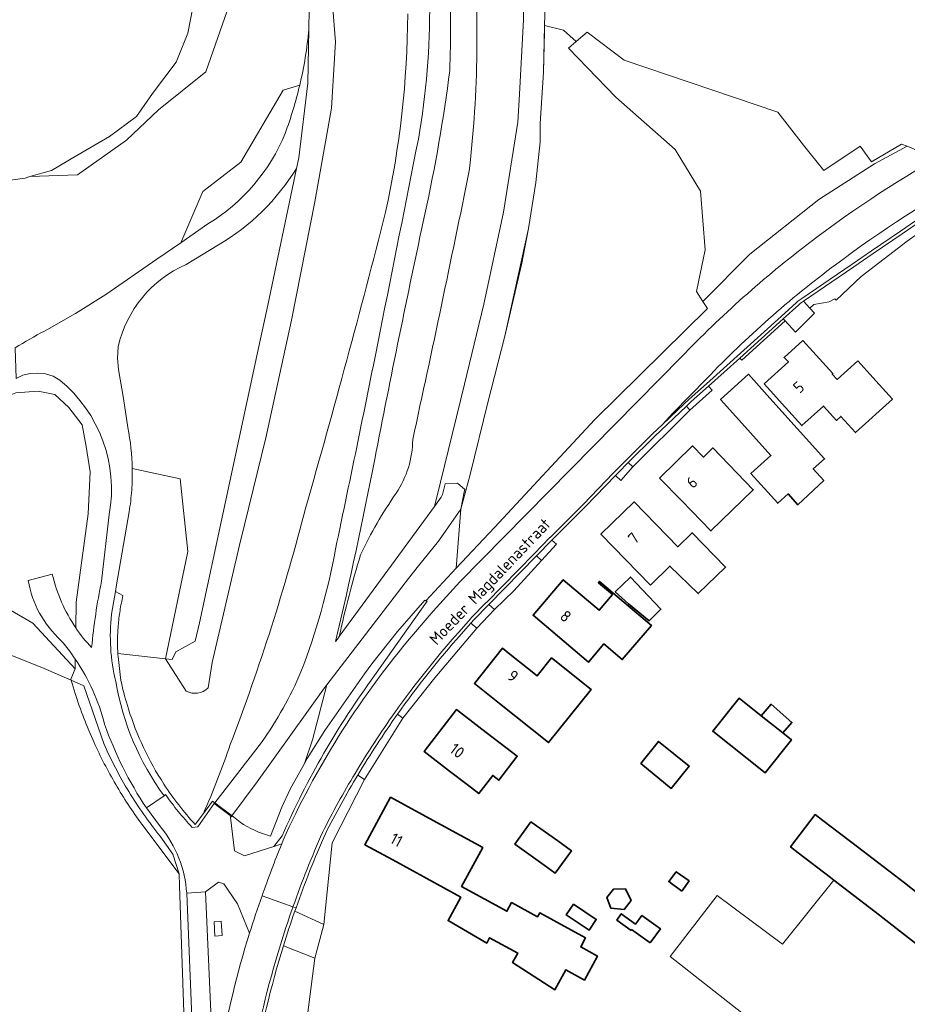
# Model space of a CAD drawing. Extents: x 184422 to 186971, y 345860 to 349088.
# Tile 33 of 59: x 185121 to 185260, y 347638 to 347792. Entities that reach past the tile are written whole.
import ezdxf
from ezdxf.enums import TextEntityAlignment as Align

# ---------------------------------------------------------------- set-up
doc = ezdxf.new("R2010")
doc.units = 0
for name, color, linetype, lineweight in [('B-WE-GR-GRAS-GV', 60, 'Continuous', 13), ('B-WE-GR-GROENVOORZIENING-GV', 80, 'Continuous', 18), ('B-WE-GR-HOUTWAL-GV', 40, 'Continuous', 13), ('B-WE-GW-TALUD_KRUIN-G', 90, 'Continuous', 18), ('B-WE-IE-TERREINAFSCHEIDING_KUNSTMATIG_HEKWERK-G', 20, 'IE-TERREINAFSCHEIDING-KUNSTMATIG', 18), ('B-WE-OG-BEBOUWING-GV', 7, 'Continuous', 35), ('B-WE-OG-BEBOUWING-T18', 1, 'Continuous', 18), ('B-WE-OG-BEBOUWING_SCHUUR-GV', 7, 'Continuous', 35), ('B-WE-OG-TERREIN_CULTUURSCHEIDING-GV', 7, 'Continuous', 18), ('B-WE-OG-TERREIN_ERF-GV', 7, 'Continuous', 18), ('B-WE-OG-TOPOGRAFIE-T18', 1, 'Continuous', 18), ('B-WE-OG-WATER_MEER-GV', 140, 'Continuous', 18), ('B-WE-OG-WEG-GV', 7, 'Continuous', 18), ('B-WE-VH-ONVERHARD-GV', 252, 'Continuous', 18), ('B-WE-VH-VERHARDING_ASFALT-GV', 252, 'Continuous', 18), ('B-WE-VH-VERHARDING_BETONSTRAATSTEEN-GV', 252, 'Continuous', 18), ('B-WE-VH-VERHARDING_HALFVERHARDING_GRIND-GV', 252, 'Continuous', 18), ('B-WE-VH-VERHARDING_OPEN-GV', 252, 'Continuous', 18), ('B-WE-VH-VERHARDING_SIERBESTRATING-GV', 252, 'Continuous', 18), ('B-WE-VH-VERHARDING_STRAATBAKSTEEN-GV', 252, 'Continuous', 18)]:
    doc.layers.add(name, color=color, linetype=linetype, lineweight=lineweight)
doc.styles.add('NLCS-ISO-M1000-T18', font='NLCS-ISO.ttf', dxfattribs={"height": 1.8})
doc.linetypes.add('IE-TERREINAFSCHEIDING-KUNSTMATIG', pattern='A,4,[82,NLCS.SHX,S=0.75,R=90,X=0,Y=0],4,-2', length=10)

msp = doc.modelspace()

# ---------------------------------------------------------------- linework, layer by layer
at = {"layer": 'B-WE-GR-GRAS-GV', "flags": 128}
for points in [[(185162.364, 347855.078), (185160.814, 347854.79), (185161.524, 347829.96), (185161.922, 347824.722), (185163.491, 347815.055), (185166.197, 347802.632), (185166.744, 347796.675), (185166.627, 347790.209), (185166.474, 347781.808), (185165.046, 347770.102), (185164.697, 347768.443), (185160.19, 347747.011), (185158.8, 347740.558), (185149.475, 347697.266), (185148.81, 347694.396), (185145.802, 347692.715), (185145.225, 347691.508), (185144.152, 347691.629), (185147.388, 347686.591)], [(185166.627, 347790.209), (185166.744, 347796.675), (185166.197, 347802.632), (185163.491, 347815.055), (185161.922, 347824.722), (185161.524, 347829.96), (185160.814, 347854.79), (185162.364, 347855.078)], [(185171.387, 347695.116), (185176.709, 347702.395), (185186.294, 347715.505), (185187.256, 347719.309), (185190.991, 347734.665), (185194.054, 347747.164), (185197.13, 347761.582), (185199.388, 347775.654), (185199.649, 347780.062), (185200.247, 347791.689), (185200.272, 347797.323), (185199.153, 347814.826), (185197.937, 347826.817), (185197.872, 347829.215)], [(185200.272, 347797.323), (185200.247, 347791.689), (185199.649, 347780.062), (185199.388, 347775.654), (185197.13, 347761.582), (185194.054, 347747.164), (185190.991, 347734.665), (185187.256, 347719.309), (185186.294, 347715.505), (185187.354, 347716.954), (185187.542, 347717.374), (185187.962, 347719.02), (185189.921, 347719.142), (185191.09, 347718.177), (185190.955, 347717.801), (185190.443, 347715.048), (185191.915, 347720.476), (185194.659, 347731.792), (185197.35, 347742.172), (185201.059, 347759.034), (185202.193, 347766.239), (185202.876, 347772.575), (185202.86, 347775.488), (185203.38, 347783.512), (185203.541, 347789.828), (185203.566, 347790.831), (185203.647, 347794.004)], [(185154.164, 347794.143), (185150.46, 347783.56), (185143.051, 347777.606), (185138.024, 347772.844), (185130.351, 347767.42), (185122.914, 347767.141), (185122.149, 347766.917), (185117.476, 347766.267), (185112.531, 347766.313), (185110.469, 347766.485), (185099.448, 347765.52), (185094.375, 347763.656), (185093.218, 347762.612), (185092.311, 347761.794), (185092.046, 347761.413), (185089.539, 347757.806), (185088.777, 347756.597), (185082.991, 347739.242), (185071.878, 347729.981), (185064.594, 347725.593), (185057.48, 347723.796), (185052.882, 347722.263), (185052.132, 347722.132), (185044.237, 347720.75)], [(185203.647, 347794.004), (185203.566, 347790.831), (185206.513, 347790.069), (185208.533, 347788.285), (185210.214, 347789.776), (185216.015, 347785.381), (185240.124, 347777.217), (185244.121, 347772.071), (185247.3, 347768.108), (185252.998, 347771.9), (185254.785, 347769.459), (185259.509, 347772.233), (185260.353, 347771.892), (185261.82, 347771.299)], [(185170.801, 347788.235), (185170.185, 347777.846), (185167.557, 347763.209), (185163.888, 347744.651), (185159.874, 347726.251), (185156.538, 347712.642), (185155.767, 347709.434), (185151.482, 347691.048), (185150.839, 347687.083)], [(185150.839, 347687.083), (185151.482, 347691.048), (185155.767, 347709.434), (185156.538, 347712.642), (185159.874, 347726.251), (185163.888, 347744.651), (185167.557, 347763.209), (185170.185, 347777.846), (185170.801, 347788.235)], [(185125.225, 347742.965), (185130.077, 347745.704), (185134.795, 347748.673), (185142.817, 347754.201), (185146.545, 347756.791), (185150.036, 347764.807), (185155.989, 347769.437), (185162.604, 347780.682), (185165.19, 347781.452)], [(185146.292, 347657.96), (185140.428, 347665.77), (185140.155, 347666.144), (185139.885, 347666.521), (185139.617, 347666.899), (185139.351, 347667.279), (185139.089, 347667.661), (185138.828, 347668.044), (185138.57, 347668.429), (185138.315, 347668.816), (185138.062, 347669.204), (185137.811, 347669.594), (185137.564, 347669.985), (185137.318, 347670.379), (185137.075, 347670.773), (185136.835, 347671.17), (185136.597, 347671.567), (185136.362, 347671.967), (185136.13, 347672.368), (185135.9, 347672.77), (185135.673, 347673.174), (185135.448, 347673.579), (185135.226, 347673.986), (185135.006, 347674.394), (185134.789, 347674.804), (185134.575, 347675.215), (185134.364, 347675.627), (185134.155, 347676.041), (185133.949, 347676.456), (185133.745, 347676.872), (185133.545, 347677.29), (185133.347, 347677.709), (185133.151, 347678.129), (185132.959, 347678.551), (185132.748, 347679.02), (185132.541, 347679.491), (185132.337, 347679.963), (185132.137, 347680.437), (185131.94, 347680.912), (185131.746, 347681.389), (185131.556, 347681.867), (185131.369, 347682.347), (185131.186, 347682.827), (185131.006, 347683.309), (185130.83, 347683.793), (185130.657, 347684.277), (185130.488, 347684.763), (185130.322, 347685.25), (185130.159, 347685.738), (185130.001, 347686.228), (185129.842, 347686.751), (185129.375, 347688.294), (185125.15, 347690.128), (185097.802, 347701.06)], [(185147.388, 347686.591), (185144.152, 347691.629), (185136.698, 347692.472), (185136.707, 347692.322), (185136.728, 347692.024), (185137.186, 347688.226), (185137.263, 347687.872), (185137.378, 347687.36), (185137.499, 347686.85), (185137.626, 347686.341), (185137.758, 347685.834), (185137.896, 347685.328), (185138.039, 347684.824), (185138.188, 347684.322), (185138.343, 347683.821)], [(185148.827, 347665.676), (185150.109, 347667.427)], [(185125.216, 347618.71), (185124.778, 347619.79), (185124.044, 347623.793), (185122.411, 347630.947), (185121.742, 347635.548), (185123.183, 347634.989), (185147.394, 347625.657), (185146.357, 347656.065), (185146.292, 347657.96)], [(185157.326, 347648.679), (185155.435, 347653.29), (185153.285, 347656.421), (185152.487, 347656.686), (185150.451, 347655.123)], [(185150.451, 347655.123), (185151.565, 347629.301), (185152.596, 347629.423)]]:
    msp.add_lwpolyline(points, dxfattribs=at)
at = {"layer": 'B-WE-GR-GRAS-GV'}
for points in [[(185167.632, 347830.056, 0.0030832), (185170.801, 347788.235)], [(185170.801, 347788.235, -0.0030832), (185167.632, 347830.056)], [(185192.225, 347805.219, -0.0513938), (185191.756, 347768.073)], [(185178.635, 347761.559, 0.0534756), (185182.11, 347792.614)], [(185165.19, 347781.452, 0.0346242), (185166.627, 347790.209)], [(185191.756, 347768.073, -0.0036482), (185182.897, 347725.98)], [(185166.146, 347715.383, 0.0078821), (185178.635, 347761.559)], [(185120.605, 347740.343, -0.022929), (185125.225, 347742.965)], [(185182.897, 347725.98, -0.146497), (185180.299, 347717.561)], [(185180.299, 347717.561, 0.0423961), (185174.734, 347707.934)], [(185154.308, 347678.209, 0.0282582), (185166.146, 347715.383)], [(185174.734, 347707.934, 0.021858), (185171.387, 347695.116)], [(185150.839, 347687.083, -0.3319007), (185147.388, 347686.591)], [(185147.388, 347686.591, 0.3319007), (185150.839, 347687.083)], [(185138.343, 347683.821, 0.0681362), (185143.899, 347672.025)], [(185150.109, 347667.427, 0.0210681), (185154.308, 347678.209)], [(185143.899, 347672.025, 0.0417846), (185148.827, 347665.676)], [(185152.596, 347629.423, -0.0285493), (185157.326, 347648.679)]]:
    msp.add_lwpolyline(points, format="xyb", dxfattribs=at)
at = {"layer": 'B-WE-GR-GRAS-GV', "flags": 128}
for points in [[(185195.695, 347712.224), (185211.423, 347729.09), (185229.094, 347746.511), (185228.382, 347747.582), (185227.349, 347749.137), (185228.738, 347755.673), (185227.994, 347764.862), (185224.026, 347771.402), (185214.716, 347779.594), (185207.311, 347787.241), (185208.533, 347788.285), (185206.513, 347790.069), (185203.566, 347790.831), (185203.541, 347789.828), (185203.38, 347783.512), (185202.86, 347775.488), (185202.876, 347772.575), (185202.193, 347766.239), (185201.059, 347759.034), (185197.35, 347742.172), (185194.659, 347731.792), (185191.915, 347720.476), (185190.443, 347715.048), (185189.702, 347705.815)], [(185165.936, 347675.248), (185166.382, 347676.044), (185169.119, 347680.399), (185175.349, 347689.309), (185176.494, 347690.847), (185180.522, 347695.924), (185184.787, 347700.804), (185184.956, 347700.739), (185189.702, 347705.815), (185190.443, 347715.048), (185186.945, 347710.048), (185183.822, 347706.188), (185182.244, 347704.24), (185169.432, 347687.544), (185167.206, 347678.926)], [(185146.292, 347657.96), (185145.306, 347661.047), (185143.318, 347663.888), (185142.983, 347664.302), (185142.653, 347664.719), (185142.326, 347665.139), (185142.002, 347665.562), (185141.682, 347665.987), (185141.366, 347666.416), (185141.054, 347666.847), (185140.745, 347667.28), (185140.44, 347667.716), (185140.138, 347668.155), (185139.84, 347668.596), (185139.546, 347669.04), (185139.256, 347669.486), (185138.969, 347669.935), (185138.687, 347670.386), (185138.408, 347670.839), (185138.133, 347671.295), (185137.862, 347671.753), (185137.595, 347672.214), (185137.332, 347672.676), (185137.072, 347673.141), (185136.817, 347673.608), (185136.565, 347674.077), (185136.318, 347674.549), (185136.075, 347675.022), (185135.835, 347675.498), (185135.6, 347675.975), (185135.369, 347676.455), (185135.141, 347676.936), (185134.918, 347677.419), (185134.699, 347677.904), (185134.485, 347678.392), (185131.377, 347687.425), (185129.375, 347688.294), (185129.842, 347686.751), (185130.001, 347686.228), (185130.159, 347685.738), (185130.322, 347685.25), (185130.488, 347684.763), (185130.657, 347684.277), (185130.83, 347683.793), (185131.006, 347683.309), (185131.186, 347682.827), (185131.369, 347682.347), (185131.556, 347681.867), (185131.746, 347681.389), (185131.94, 347680.912), (185132.137, 347680.437), (185132.337, 347679.963), (185132.541, 347679.491), (185132.748, 347679.02), (185132.959, 347678.551), (185133.151, 347678.129), (185133.347, 347677.709), (185133.545, 347677.29), (185133.745, 347676.872), (185133.949, 347676.456), (185134.155, 347676.041), (185134.364, 347675.627), (185134.575, 347675.215), (185134.789, 347674.804), (185135.006, 347674.394), (185135.226, 347673.986), (185135.448, 347673.579), (185135.673, 347673.174), (185135.9, 347672.77), (185136.13, 347672.368), (185136.362, 347671.967), (185136.597, 347671.567), (185136.835, 347671.17), (185137.075, 347670.773), (185137.318, 347670.379), (185137.564, 347669.985), (185137.811, 347669.594), (185138.062, 347669.204), (185138.315, 347668.816), (185138.57, 347668.429), (185138.828, 347668.044), (185139.089, 347667.661), (185139.351, 347667.279), (185139.617, 347666.899), (185139.885, 347666.521), (185140.155, 347666.144), (185140.428, 347665.77)], [(185268.631, 347609.352), (185302.764, 347582.509), (185311.708, 347591.956), (185310.254, 347593.192), (185312.788, 347596.532), (185316.916, 347597.306), (185324.196, 347604.726), (185324.344, 347606.355), (185323.402, 347608.786), (185275.008, 347646.554), (185270.089, 347640.37), (185268.678, 347641.507), (185268.667, 347641.495), (185263.644, 347645.563), (185256.587, 347651.081), (185256.068, 347651.487), (185248.904, 347656.97), (185240.853, 347646.976), (185230.592, 347654.566), (185223.257, 347645.034), (185266.491, 347611.034)], [(185151.806, 347650.44), (185152.86, 347650.581), (185153.048, 347648.302), (185151.909, 347648.225)]]:
    msp.add_lwpolyline(points, close=True, dxfattribs=at)
at = {"layer": 'B-WE-GR-GROENVOORZIENING-GV', "flags": 128}
for points in [[(185176.907, 347689.017), (185185.149, 347700.665), (185184.956, 347700.739), (185184.787, 347700.804), (185180.522, 347695.924), (185176.494, 347690.847), (185175.349, 347689.309), (185169.119, 347680.399), (185166.382, 347676.044), (185165.936, 347675.248), (185163.695, 347671.244), (185162.396, 347668.424), (185160.599, 347663.877)], [(185155.845, 347666.078), (185154.803, 347666.875), (185154.544, 347667.072), (185154.322, 347666.774), (185154.983, 347661.571), (185156.516, 347660.76), (185161.135, 347662.263)], [(185161.135, 347662.263), (185162.454, 347663.937)]]:
    msp.add_lwpolyline(points, dxfattribs=at)
at = {"layer": 'B-WE-GR-GROENVOORZIENING-GV'}
for points in [[(185162.454, 347663.937, -0.0546351), (185176.907, 347689.017)], [(185160.599, 347663.877, -0.0833641), (185155.845, 347666.078)]]:
    msp.add_lwpolyline(points, format="xyb", dxfattribs=at)
at = {"layer": 'B-WE-GR-HOUTWAL-GV', "flags": 128}
for points in [[(185148.789, 347795.56), (185147.661, 347789.632), (185145.855, 347785.088), (185142.127, 347780.145), (185139.638, 347776.575), (185135.366, 347773.434), (185130.27, 347770.439), (185126.275, 347768.124), (185122.914, 347767.141), (185130.351, 347767.42), (185138.024, 347772.844), (185143.051, 347777.606), (185150.46, 347783.56), (185154.164, 347794.143)], [(185165.19, 347781.452), (185162.604, 347780.682), (185155.989, 347769.437), (185150.036, 347764.807), (185146.545, 347756.791)], [(185138.951, 347721.429), (185146.453, 347719.822), (185147.644, 347708.445), (185144.152, 347691.629), (185145.225, 347691.508), (185145.802, 347692.715), (185148.81, 347694.396), (185149.475, 347697.266), (185158.8, 347740.558), (185160.19, 347747.011), (185164.697, 347768.443)], [(185146.545, 347756.791), (185150.819, 347759.759)], [(185152.452, 347756.473), (185147.378, 347753.409)], [(185136.745, 347740.513), (185136.624, 347738.717), (185136.815, 347736.928), (185137.583, 347732.389), (185138.261, 347727.837)]]:
    msp.add_lwpolyline(points, dxfattribs=at)
for points in [[(185227.994, 347764.862), (185228.738, 347755.673), (185227.349, 347749.137), (185228.382, 347747.582), (185235.717, 347755.017), (185246.516, 347763.579), (185255.256, 347769.134), (185260.353, 347771.892), (185259.509, 347772.233), (185254.785, 347769.459), (185252.998, 347771.9), (185247.3, 347768.108), (185244.121, 347772.071), (185240.124, 347777.217), (185216.015, 347785.381), (185210.214, 347789.776), (185208.533, 347788.285), (185207.311, 347787.241), (185214.716, 347779.594), (185224.026, 347771.402)], [(185138.951, 347721.429), (185138.957, 347721.005), (185138.958, 347720.581), (185138.954, 347720.157), (185138.946, 347719.733), (185138.933, 347719.309), (185138.915, 347718.885), (185138.891, 347718.462), (185138.864, 347718.039), (185138.831, 347717.616), (185138.793, 347717.194), (185138.751, 347716.772), (185138.703, 347716.351), (185138.651, 347715.93), (185138.594, 347715.51), (185138.532, 347715.09), (185138.466, 347714.672), (185136.501, 347703.229), (185136.323, 347702.194), (185137.499, 347701.531), (185137.43, 347701.239), (185137.365, 347700.947), (185137.302, 347700.655), (185137.242, 347700.361), (185137.185, 347700.068), (185137.131, 347699.773), (185137.079, 347699.478), (185137.031, 347699.183), (185136.985, 347698.887), (185136.942, 347698.591), (185136.902, 347698.295), (185136.865, 347697.998), (185136.831, 347697.7), (185136.799, 347697.403), (185136.771, 347697.105), (185136.745, 347696.807), (185136.723, 347696.508), (185136.703, 347696.21), (185136.686, 347695.911), (185136.672, 347695.612), (185136.66, 347695.313), (185136.652, 347695.014), (185136.647, 347694.715), (185136.644, 347694.416), (185136.644, 347694.116), (185136.648, 347693.817), (185136.654, 347693.518), (185136.663, 347693.219), (185136.675, 347692.92), (185136.689, 347692.621), (185136.698, 347692.472), (185144.152, 347691.629), (185147.644, 347708.445), (185146.453, 347719.822)]]:
    msp.add_lwpolyline(points, close=True, dxfattribs=at)
at = {"layer": 'B-WE-GR-HOUTWAL-GV'}
for points in [[(185162.916, 347773.923, 0.0305314), (185165.19, 347781.452)], [(185150.819, 347759.759, 0.1611891), (185162.916, 347773.923)], [(185164.697, 347768.443, -0.1224416), (185152.452, 347756.473)], [(185147.378, 347753.409, 0.2373822), (185136.745, 347740.513)], [(185138.261, 347727.837, -0.0436929), (185138.951, 347721.429)]]:
    msp.add_lwpolyline(points, format="xyb", dxfattribs=at)
at = {"layer": 'B-WE-GW-TALUD_KRUIN-G'}
for points in [[(185192.225, 347805.219, -0.0513938), (185191.756, 347768.073)], [(185178.635, 347761.559, 0.0534756), (185182.11, 347792.614)], [(185191.756, 347768.073, -0.0036482), (185182.897, 347725.98)], [(185166.146, 347715.383, 0.0078821), (185178.635, 347761.559)], [(185182.897, 347725.98, -0.146497), (185180.299, 347717.561)], [(185180.299, 347717.561, 0.0423961), (185174.734, 347707.934)], [(185154.308, 347678.209, 0.0282582), (185166.146, 347715.383)], [(185174.734, 347707.934, 0.021858), (185171.387, 347695.116)], [(185150.109, 347667.427, 0.0210681), (185154.308, 347678.209)]]:
    msp.add_lwpolyline(points, format="xyb", dxfattribs=at)
at = {"layer": 'B-WE-GW-TALUD_KRUIN-G', "flags": 128}
msp.add_lwpolyline([(185169.432, 347687.544), (185167.206, 347678.926), (185165.936, 347675.248)], dxfattribs=at)
at = {"layer": 'B-WE-IE-TERREINAFSCHEIDING_KUNSTMATIG_HEKWERK-G', "flags": 128}
for points in [[(185166.627, 347790.209), (185166.744, 347796.675)], [(185203.647, 347794.004), (185203.566, 347790.831)], [(185203.566, 347790.831), (185203.38, 347783.512)], [(185166.474, 347781.808), (185166.627, 347790.209)], [(185203.38, 347783.512), (185202.86, 347775.488)], [(185165.046, 347770.102), (185166.474, 347781.808)], [(185202.86, 347775.488), (185202.876, 347772.575)], [(185202.876, 347772.575), (185202.193, 347766.239)], [(185164.697, 347768.443), (185165.046, 347770.102)], [(185160.19, 347747.011), (185164.697, 347768.443)], [(185202.193, 347766.239), (185201.059, 347759.034)], [(185201.059, 347759.034), (185200.009, 347753.608)], [(185200.009, 347753.608), (185197.35, 347742.172)], [(185158.8, 347740.558), (185160.19, 347747.011)], [(185197.35, 347742.172), (185194.659, 347731.792)], [(185149.475, 347697.266), (185158.8, 347740.558)], [(185194.659, 347731.792), (185191.915, 347720.476)], [(185191.09, 347718.177), (185190.955, 347717.801)], [(185190.443, 347715.048), (185190.955, 347717.801)], [(185148.81, 347694.396), (185149.475, 347697.266)], [(185145.802, 347692.715), (185148.81, 347694.396)], [(185136.698, 347692.472), (185144.152, 347691.629)], [(185145.225, 347691.508), (185145.802, 347692.715)], [(185144.152, 347691.629), (185145.225, 347691.508)], [(185169.119, 347680.399), (185175.349, 347689.309)], [(185166.382, 347676.044), (185169.119, 347680.399)], [(185163.695, 347671.244), (185165.936, 347675.248)], [(185165.936, 347675.248), (185166.382, 347676.044)], [(185162.396, 347668.424), (185163.695, 347671.244)], [(185150.109, 347667.427), (185151.531, 347669.367)], [(185151.531, 347669.367), (185154.803, 347666.875), (185155.845, 347666.078)], [(185151.531, 347669.367), (185151.903, 347669.084)], [(185151.903, 347669.084), (185154.544, 347667.072)], [(185154.544, 347667.072), (185154.803, 347666.875), (185155.845, 347666.078)], [(185160.599, 347663.877), (185162.396, 347668.424)]]:
    msp.add_lwpolyline(points, dxfattribs=at)
at = {"layer": 'B-WE-IE-TERREINAFSCHEIDING_KUNSTMATIG_HEKWERK-G'}
msp.add_lwpolyline([(185155.845, 347666.078, 0.0833641), (185160.599, 347663.877)], format="xyb", dxfattribs=at)
at = {"layer": 'B-WE-OG-BEBOUWING-GV', "flags": 128}
for points in [[(185252.627, 347738.321), (185249.398, 347735.391), (185248.632, 347736.235), (185248.721, 347736.316), (185244.037, 347741.478), (185241.096, 347738.84), (185241.78, 347738.127), (185237.975, 347734.688), (185241.328, 347730.979), (185243.879, 347728.157), (185247.259, 347731.223), (185249.298, 347728.976), (185249.969, 347729.585), (185252.264, 347727.056), (185258.069, 347732.323), (185255.987, 347734.618)], [(185238.871, 347732.479), (185235.528, 347736.197), (185231.144, 347732.255), (185234.487, 347728.537), (185239.032, 347723.482), (185235.9, 347720.664), (185240.102, 347715.99), (185241.735, 347717.458), (185243.249, 347715.774), (185247.304, 347719.556), (185245.674, 347721.37), (185247.436, 347722.954)], [(185221.586, 347719.95), (185225.066, 347716.359), (185229.613, 347711.667), (185236.266, 347718.114), (185229.921, 347724.662), (185228.443, 347723.229), (185226.761, 347724.965)], [(185220.136, 347703.178), (185223.204, 347706.164), (185227.646, 347701.852), (185231.914, 347706.005), (185226.683, 347711.38), (185224.43, 347709.187), (185217.603, 347716.202), (185212.394, 347711.133)], [(185205.567, 347695.219), (185210.425, 347691.093), (185212.86, 347693.96), (185215.743, 347691.511), (185220.297, 347696.872), (185215.995, 347700.527), (185212.184, 347703.765), (185212.009, 347703.559), (185214.204, 347701.694), (185212.119, 347699.24), (185206.487, 347704.025), (185201.756, 347698.456)], [(185218.926, 347702.417), (185217.008, 347704.43), (185214.64, 347702.125), (185216.734, 347700.267), (185219.938, 347697.569), (185221.791, 347699.399)], [(185204.645, 347691.803), (185202.388, 347688.972), (185198.119, 347692.376), (185196.964, 347693.297), (185192.568, 347687.783), (185196.478, 347684.666), (185204.199, 347678.511), (185210.851, 347686.856)], [(185237.48, 347682.734), (185234.047, 347685.472), (185229.921, 347680.299), (185238.11, 347673.769), (185242.235, 347678.942), (185240.87, 347680.031)], [(185237.48, 347682.734), (185240.87, 347680.031), (185242.306, 347681.671), (185239.047, 347684.524)], [(185191.433, 347671.938), (185193.264, 347670.545), (185195.45, 347673.369), (185196.402, 347672.635), (185199.281, 347676.369), (185193.743, 347680.638), (185189.783, 347683.691), (185184.715, 347677.118), (185188.675, 347674.065)], [(185218.619, 347675.224), (185223.403, 347671.349), (185226.219, 347674.826), (185221.436, 347678.701)], [(185190.455, 347654.321), (185188.445, 347650.634), (185194.504, 347647.122), (185194.953, 347647.946), (185199.351, 347645.548), (185198.545, 347644.069), (185205.175, 347639.811), (185206.873, 347642.925), (185209.794, 347641.333), (185211.846, 347645.098), (185209.216, 347646.531), (185209.981, 347647.934), (185202.805, 347651.845), (185202.472, 347651.235), (185198.39, 347653.46), (185197.655, 347652.111), (185190.548, 347655.984), (185193.87, 347662.079), (185183.82, 347667.557), (185179.43, 347669.95), (185175.388, 347662.534), (185179.778, 347660.141)], [(185248.904, 347656.97), (185256.068, 347651.487), (185256.587, 347651.081), (185263.644, 347645.563), (185268.667, 347641.495), (185268.678, 347641.507), (185273.004, 347646.516), (185267.479, 347650.61), (185259.947, 347656.556), (185252.586, 347662.19), (185247.17, 347666.335), (185245.979, 347667.247), (185242.099, 347662.178), (185243.29, 347661.266), (185248.36, 347657.386)], [(185201.423, 347666.127), (185198.913, 347662.622), (185202.909, 347659.76), (185205.246, 347658.087), (185207.756, 347661.591), (185205.618, 347663.123)], [(185225.072, 347655.278), (185226.199, 347656.851), (185224.203, 347658.296), (185223.023, 347656.749)], [(185208.07, 347653.225), (185206.945, 347651.538), (185210.533, 347649.147), (185211.657, 347650.834)], [(185220.118, 347647.143), (185221.719, 347649.367), (185218.812, 347651.46), (185217.827, 347650.092), (185215.575, 347651.714), (185214.86, 347650.723), (185217.103, 347649.108), (185217.201, 347649.244)]]:
    msp.add_lwpolyline(points, close=True, dxfattribs=at)
at = {"layer": 'B-WE-OG-BEBOUWING_SCHUUR-GV', "flags": 128}
msp.add_lwpolyline([(185217.137, 347653.795), (185216.255, 347655.595), (185214.344, 347655.542), (185213.317, 347654.242), (185213.92, 347652.596), (185216.031, 347652.408)], close=True, dxfattribs=at)
at = {"layer": 'B-WE-OG-TERREIN_CULTUURSCHEIDING-GV', "flags": 128}
msp.add_lwpolyline([(185102.344, 347709.419), (185100.926, 347707.341), (185097.676, 347702.596), (185095.463, 347699.434), (185091.725, 347694.584), (185086.861, 347688.804), (185084.837, 347686.272), (185097.802, 347701.06), (185125.15, 347690.128), (185129.375, 347688.294), (185129.322, 347688.469), (185130.002, 347690.055), (185123.367, 347697.195)], close=True, dxfattribs=at)
at = {"layer": 'B-WE-OG-TERREIN_ERF-GV', "flags": 128}
for points in [[(185263.595, 347759.323), (185260.393, 347757.033), (185253.193, 347751.528), (185249.269, 347747.779), (185249.047, 347748.011), (185248.137, 347747.565), (185245.753, 347747.138), (185245.145, 347746.569), (185245.875, 347745.789), (185242.857, 347742.774), (185241.242, 347744.556), (185234.451, 347738.404), (185234.147, 347738.743), (185229.25, 347734.34), (185229.804, 347733.729), (185226.322, 347730.569), (185217.407, 347721.698), (185215.494, 347719.582), (185214.68, 347720.362), (185209.995, 347715.51), (185204.78, 347710.306), (185204.762, 347710.288), (185204.697, 347710.221), (185205.452, 347709.611), (185203.075, 347707.021), (185198.731, 347702.263), (185195.725, 347699.368), (185192.942, 347696.448), (185186.344, 347688.668), (185181.369, 347682.329), (185175.335, 347672.719), (185170.259, 347662.805), (185168.949, 347650.034), (185167.538, 347644.786), (185165.412, 347628.194)], [(185266.491, 347611.034), (185223.257, 347645.034), (185230.592, 347654.566), (185240.853, 347646.976), (185248.904, 347656.97), (185248.36, 347657.386), (185243.29, 347661.266), (185242.099, 347662.178), (185245.979, 347667.247), (185247.17, 347666.335), (185252.586, 347662.19), (185259.947, 347656.556), (185267.479, 347650.61), (185273.004, 347646.516), (185268.678, 347641.507), (185270.089, 347640.37), (185275.008, 347646.554), (185323.402, 347608.786)]]:
    msp.add_lwpolyline(points, dxfattribs=at)
for points in [[(185248.632, 347736.235), (185249.398, 347735.391), (185252.627, 347738.321), (185255.987, 347734.618), (185258.069, 347732.323), (185252.264, 347727.056), (185249.969, 347729.585), (185249.298, 347728.976), (185247.259, 347731.223), (185243.879, 347728.157), (185241.328, 347730.979), (185237.975, 347734.688), (185241.78, 347738.127), (185241.096, 347738.84), (185244.037, 347741.478), (185248.721, 347736.316)], [(185231.144, 347732.255), (185235.528, 347736.197), (185238.871, 347732.479), (185247.436, 347722.954), (185245.674, 347721.37), (185247.304, 347719.556), (185243.249, 347715.774), (185241.735, 347717.458), (185240.102, 347715.99), (185235.9, 347720.664), (185239.032, 347723.482), (185234.487, 347728.537)], [(185226.761, 347724.965), (185228.443, 347723.229), (185229.921, 347724.662), (185236.266, 347718.114), (185229.613, 347711.667), (185225.066, 347716.359), (185221.586, 347719.95)], [(185217.603, 347716.202), (185224.43, 347709.187), (185226.683, 347711.38), (185231.914, 347706.005), (185227.646, 347701.852), (185223.204, 347706.164), (185220.136, 347703.178), (185212.394, 347711.133)], [(185212.86, 347693.96), (185210.425, 347691.093), (185205.567, 347695.219), (185201.756, 347698.456), (185206.487, 347704.025), (185212.119, 347699.24), (185214.204, 347701.694), (185212.009, 347703.559), (185212.184, 347703.765), (185215.995, 347700.527), (185220.297, 347696.872), (185215.743, 347691.511)], [(185198.119, 347692.376), (185202.388, 347688.972), (185204.645, 347691.803), (185210.851, 347686.856), (185204.199, 347678.511), (185196.478, 347684.666), (185192.568, 347687.783), (185196.964, 347693.297)], [(185234.047, 347685.472), (185237.48, 347682.734), (185240.87, 347680.031), (185242.235, 347678.942), (185238.11, 347673.769), (185229.921, 347680.299)], [(185191.433, 347671.938), (185188.675, 347674.065), (185184.715, 347677.118), (185189.783, 347683.691), (185193.743, 347680.638), (185199.281, 347676.369), (185196.402, 347672.635), (185195.45, 347673.369), (185193.264, 347670.545)], [(185226.219, 347674.826), (185223.403, 347671.349), (185218.619, 347675.224), (185221.436, 347678.701)], [(185194.504, 347647.122), (185188.445, 347650.634), (185190.455, 347654.321), (185179.778, 347660.141), (185175.388, 347662.534), (185179.43, 347669.95), (185183.82, 347667.557), (185193.87, 347662.079), (185190.548, 347655.984), (185197.655, 347652.111), (185198.39, 347653.46), (185202.472, 347651.235), (185202.805, 347651.845), (185209.981, 347647.934), (185209.216, 347646.531), (185211.846, 347645.098), (185209.794, 347641.333), (185206.873, 347642.925), (185205.175, 347639.811), (185198.545, 347644.069), (185199.351, 347645.548), (185194.953, 347647.946)], [(185202.909, 347659.76), (185198.913, 347662.622), (185201.423, 347666.127), (185205.618, 347663.123), (185207.756, 347661.591), (185205.246, 347658.087)], [(185210.533, 347649.147), (185206.945, 347651.538), (185208.07, 347653.225), (185211.657, 347650.834)]]:
    msp.add_lwpolyline(points, close=True, dxfattribs=at)
at = {"layer": 'B-WE-OG-WATER_MEER-GV', "flags": 128}
msp.add_lwpolyline([(185117.476, 347766.267), (185122.149, 347766.917), (185122.914, 347767.141), (185126.275, 347768.124), (185130.27, 347770.439), (185135.366, 347773.434), (185139.638, 347776.575), (185142.127, 347780.145), (185145.855, 347785.088), (185147.661, 347789.632), (185148.789, 347795.56)], dxfattribs=at)
at = {"layer": 'B-WE-OG-WEG-GV'}
for points in [[(185191.756, 347768.073, 0.0513938), (185192.225, 347805.219)], [(185188.607, 347798.356, -0.0232391), (185188.698, 347783.768)], [(185183.781, 347773.02, 0.0449966), (185185.563, 347794.575)], [(185182.11, 347792.614, -0.0534756), (185178.635, 347761.559)], [(185188.698, 347783.768, -0.0227657), (185184.803, 347761.289)], [(185177.807, 347742.932, 0.0001152), (185183.781, 347773.02)], [(185245.107, 347756.821, -0.0354535), (185267.532, 347771.458)], [(185182.897, 347725.98, 0.0036482), (185191.756, 347768.073)], [(185178.635, 347761.559, -0.0078821), (185166.146, 347715.383)], [(185184.803, 347761.289, 0.0048334), (185176.951, 347722.889)], [(185224.999, 347738.907, -0.039077), (185245.107, 347756.821)], [(185170.809, 347708.823, 0.0021685), (185177.807, 347742.932)], [(185180.299, 347717.561, 0.146497), (185182.897, 347725.98)], [(185176.951, 347722.889, -0.009054), (185170.822, 347694.342)], [(185174.734, 347707.934, -0.0423961), (185180.299, 347717.561)], [(185166.146, 347715.383, -0.0282582), (185154.308, 347678.209)], [(185165.389, 347689.576, 0.0471939), (185170.809, 347708.823)], [(185171.387, 347695.116, -0.021858), (185174.734, 347707.934)], [(185135.708, 347698.606, 0.0898975), (185136.379, 347688.09)], [(185162.598, 347663.231, -0.0679598), (185182.084, 347694.383)], [(185134.61, 347681.421, 0.0866291), (185130.024, 347691.583)], [(185159.199, 347678.556, 0.0540704), (185165.389, 347689.576)], [(185176.907, 347689.017, 0.0546351), (185162.454, 347663.937)], [(185136.379, 347688.09, 0.1183345), (185143.95, 347670.189)], [(185143.899, 347672.025, -0.0681362), (185138.343, 347683.821)], [(185141.174, 347668.288, -0.0629607), (185134.61, 347681.421)], [(185154.308, 347678.209, -0.0210681), (185150.109, 347667.427)], [(185148.827, 347665.676, -0.0417846), (185143.899, 347672.025)], [(185144.178, 347670.377, 0.0429696), (185148.357, 347665.243)], [(185155.845, 347666.078, 0.0833641), (185160.599, 347663.877)], [(185147.478, 347654.918, 0.15759), (185143.392, 347665.31)]]:
    msp.add_lwpolyline(points, format="xyb", dxfattribs=at)
at = {"layer": 'B-WE-OG-WEG-GV', "flags": 128}
for points in [[(185261.82, 347771.299), (185260.353, 347771.892), (185255.256, 347769.134), (185246.516, 347763.579), (185235.717, 347755.017), (185228.382, 347747.582), (185229.094, 347746.511), (185211.423, 347729.09), (185195.695, 347712.224), (185189.702, 347705.815), (185184.956, 347700.739), (185185.149, 347700.665), (185176.907, 347689.017)], [(185182.084, 347694.383), (185186.096, 347699.099), (185190.259, 347703.686), (185224.999, 347738.907)], [(185138.343, 347683.821), (185138.188, 347684.322), (185138.039, 347684.824), (185137.896, 347685.328), (185137.758, 347685.834), (185137.626, 347686.341), (185137.499, 347686.85), (185137.378, 347687.36), (185137.263, 347687.872), (185137.186, 347688.226), (185136.728, 347692.024), (185136.707, 347692.322), (185136.698, 347692.472), (185136.689, 347692.621), (185136.675, 347692.92), (185136.663, 347693.219), (185136.654, 347693.518), (185136.648, 347693.817), (185136.644, 347694.116), (185136.644, 347694.416), (185136.647, 347694.715), (185136.652, 347695.014), (185136.66, 347695.313), (185136.672, 347695.612), (185136.686, 347695.911), (185136.703, 347696.21), (185136.723, 347696.508), (185136.745, 347696.807), (185136.771, 347697.105), (185136.799, 347697.403), (185136.831, 347697.7), (185136.865, 347697.998), (185136.902, 347698.295), (185136.942, 347698.591), (185136.985, 347698.887), (185137.031, 347699.183), (185137.079, 347699.478), (185137.131, 347699.773), (185137.185, 347700.068), (185137.242, 347700.361), (185137.302, 347700.655), (185137.365, 347700.947), (185137.43, 347701.239), (185137.499, 347701.531), (185136.323, 347702.194), (185135.708, 347698.606)], [(185170.822, 347694.342), (185171.108, 347694.734), (185171.387, 347695.116)], [(185130.024, 347691.583), (185130.002, 347690.055), (185129.322, 347688.469), (185129.375, 347688.294), (185131.377, 347687.425), (185134.485, 347678.392), (185134.699, 347677.904), (185134.918, 347677.419), (185135.141, 347676.936), (185135.369, 347676.455), (185135.6, 347675.975), (185135.835, 347675.498), (185136.075, 347675.022), (185136.318, 347674.549), (185136.565, 347674.077), (185136.817, 347673.608), (185137.072, 347673.141), (185137.332, 347672.676), (185137.595, 347672.214), (185137.862, 347671.753), (185138.133, 347671.295), (185138.408, 347670.839), (185138.687, 347670.386), (185138.969, 347669.935), (185139.256, 347669.486), (185139.546, 347669.04), (185139.84, 347668.596), (185140.138, 347668.155), (185140.44, 347667.716), (185140.745, 347667.28), (185141.054, 347666.847), (185141.366, 347666.416), (185141.682, 347665.987), (185142.002, 347665.562), (185142.326, 347665.139), (185142.653, 347664.719), (185142.983, 347664.302), (185143.318, 347663.888), (185145.306, 347661.047), (185146.292, 347657.96)], [(185169.073, 347687.077), (185158.519, 347672.389), (185154.544, 347667.072), (185154.803, 347666.875), (185155.845, 347666.078)], [(185160.599, 347663.877), (185162.396, 347668.424), (185163.695, 347671.244), (185165.936, 347675.248), (185167.206, 347678.926), (185169.432, 347687.544), (185169.073, 347687.077)], [(185150.109, 347667.427), (185151.531, 347669.367), (185151.903, 347669.084), (185159.199, 347678.556)], [(185143.95, 347670.189), (185144.178, 347670.377)], [(185148.357, 347665.243), (185149.227, 347665.341), (185151.808, 347668.961), (185151.903, 347669.084), (185151.531, 347669.367), (185150.109, 347667.427), (185148.827, 347665.676)], [(185143.392, 347665.31), (185141.174, 347668.288)], [(185162.454, 347663.937), (185161.135, 347662.263), (185162.367, 347662.664), (185162.598, 347663.231)], [(185146.292, 347657.96), (185146.357, 347656.065), (185147.394, 347625.657), (185147.609, 347619.338), (185145.564, 347606.95), (185145.311, 347605.417), (185144.984, 347603.23), (185143.022, 347590.108), (185137.87, 347560.879), (185137.243, 347556.564), (185140.083, 347556.135), (185148.371, 347604.361), (185149.923, 347613.751), (185149.848, 347613.769), (185148.533, 347628.997), (185147.478, 347654.918)]]:
    msp.add_lwpolyline(points, dxfattribs=at)
at = {"layer": 'B-WE-VH-ONVERHARD-GV'}
for points in [[(185188.698, 347783.768, 0.0232391), (185188.607, 347798.356)], [(185185.563, 347794.575, -0.0449966), (185183.781, 347773.02)], [(185184.803, 347761.289, 0.0227657), (185188.698, 347783.768)], [(185183.781, 347773.02, -0.0001152), (185177.807, 347742.932)], [(185176.951, 347722.889, -0.0048334), (185184.803, 347761.289)], [(185177.807, 347742.932, -0.0021685), (185170.809, 347708.823)], [(185135.346, 347714.217, 0.2708344), (185127.625, 347735.274)], [(185170.822, 347694.342, 0.009054), (185176.951, 347722.889)], [(185170.809, 347708.823, -0.0471939), (185165.389, 347689.576)], [(185126.413, 347704.912, 0.0925198), (185130.096, 347696.491)], [(185127.771, 347694.525, -0.1657649), (185122.66, 347703.882)], [(185132.585, 347693.39, -0.0273423), (185134.139, 347703.796)], [(185130.096, 347696.491, 0.0397079), (185132.585, 347693.39)], [(185130.024, 347691.583, 0.0287125), (185127.771, 347694.525)], [(185165.389, 347689.576, -0.0540704), (185159.199, 347678.556)]]:
    msp.add_lwpolyline(points, format="xyb", dxfattribs=at)
at = {"layer": 'B-WE-VH-ONVERHARD-GV', "flags": 128}
for points in [[(185127.625, 347735.274), (185126.563, 347735.924), (185125.373, 347736.285), (185124.162, 347736.377), (185122.949, 347736.328), (185121.817, 347736.051), (185120.778, 347735.524)], [(185130.096, 347696.491), (185130.155, 347700.5), (185132.047, 347714.368), (185132.354, 347720.933), (185131.724, 347724.9), (185131.124, 347728.291), (185128.988, 347731.017), (185126.804, 347733.04), (185124.201, 347733.547), (185120.703, 347733.302), (185118.367, 347732.356), (185116.506, 347730.437), (185112.227, 347725.43), (185107.389, 347718.905), (185102.344, 347709.419)], [(185120.703, 347733.302), (185124.201, 347733.547), (185126.804, 347733.04), (185128.988, 347731.017), (185131.124, 347728.291), (185131.724, 347724.9), (185132.354, 347720.933), (185132.047, 347714.368), (185130.155, 347700.5), (185130.096, 347696.491)], [(185159.199, 347678.556), (185151.903, 347669.084), (185151.808, 347668.961), (185154.281, 347667.095), (185154.322, 347666.774), (185154.544, 347667.072), (185158.519, 347672.389), (185169.073, 347687.077), (185169.432, 347687.544), (185182.244, 347704.24), (185183.822, 347706.188), (185186.945, 347710.048), (185190.443, 347715.048), (185190.955, 347717.801), (185191.09, 347718.177), (185189.921, 347719.142), (185187.962, 347719.02), (185187.542, 347717.374), (185187.354, 347716.954), (185186.294, 347715.505), (185176.709, 347702.395), (185171.387, 347695.116), (185171.108, 347694.734), (185170.822, 347694.342)], [(185134.139, 347703.796), (185135.346, 347714.217)], [(185102.344, 347709.419), (185123.367, 347697.195), (185130.002, 347690.055), (185130.024, 347691.583)], [(185122.66, 347703.882), (185126.413, 347704.912)]]:
    msp.add_lwpolyline(points, dxfattribs=at)
at = {"layer": 'B-WE-VH-VERHARDING_ASFALT-GV'}
for points in [[(185267.532, 347771.458, 0.0354535), (185245.107, 347756.821)], [(185249.157, 347753.346, -0.0378823), (185271.552, 347767.729)], [(185245.107, 347756.821, 0.039077), (185224.999, 347738.907)], [(185228.96, 347735.521, -0.042448), (185249.157, 347753.346)], [(185180.107, 347683.253, -0.0271296), (185190.104, 347695.816)], [(185182.084, 347694.383, 0.0679598), (185162.598, 347663.231)], [(185173.858, 347673.689, -0.0193972), (185180.107, 347683.253)], [(185168.765, 347664.463, -0.0179781), (185173.858, 347673.689)], [(185164.139, 347652.815, -0.0194097), (185168.765, 347664.463)], [(185162.367, 347662.664, 0.0105457), (185159.293, 347654.524)], [(185159.293, 347654.524, 0.0073841), (185157.326, 347648.679)], [(185162.162, 347646.837, -0.0088292), (185163.953, 347652.282)], [(185157.326, 347648.679, 0.0285493), (185152.596, 347629.423)], [(185157.433, 347627.279, -0.0312902), (185162.162, 347646.837)]]:
    msp.add_lwpolyline(points, format="xyb", dxfattribs=at)
at = {"layer": 'B-WE-VH-VERHARDING_ASFALT-GV', "flags": 128}
for points in [[(185224.999, 347738.907), (185190.259, 347703.686), (185186.096, 347699.099), (185182.084, 347694.383)], [(185190.104, 347695.816), (185191.654, 347697.552), (185192.186, 347698.148), (185194.373, 347700.381), (185194.46, 347700.47), (185201.912, 347708.089), (185204.339, 347710.57), (185204.406, 347710.639), (185204.427, 347710.66), (185209.639, 347715.861), (185214.32, 347720.709), (185214.775, 347721.18), (185216.312, 347722.709), (185220.422, 347726.799), (185222.059, 347728.348), (185223.667, 347730.129), (185228.96, 347735.521)], [(185162.598, 347663.231), (185162.367, 347662.664)], [(185163.953, 347652.282), (185164.139, 347652.815), (185159.293, 347654.524)], [(185159.293, 347654.524), (185164.139, 347652.815)]]:
    msp.add_lwpolyline(points, dxfattribs=at)
at = {"layer": 'B-WE-VH-VERHARDING_BETONSTRAATSTEEN-GV', "flags": 128}
msp.add_lwpolyline([(185152.86, 347650.581), (185151.806, 347650.44), (185151.909, 347648.225), (185153.048, 347648.302)], close=True, dxfattribs=at)
at = {"layer": 'B-WE-VH-VERHARDING_HALFVERHARDING_GRIND-GV', "flags": 128}
for points in [[(185164.697, 347768.443), (185165.046, 347770.102), (185166.474, 347781.808), (185166.627, 347790.209)], [(185150.819, 347759.759), (185146.545, 347756.791), (185142.817, 347754.201), (185134.795, 347748.673), (185130.077, 347745.704), (185125.225, 347742.965)], [(185147.378, 347753.409), (185152.452, 347756.473)], [(185120.605, 347740.343), (185120.778, 347735.524), (185121.817, 347736.051), (185122.949, 347736.328), (185124.162, 347736.377), (185125.373, 347736.285), (185126.563, 347735.924), (185127.625, 347735.274)], [(185138.261, 347727.837), (185137.583, 347732.389), (185136.815, 347736.928), (185136.624, 347738.717), (185136.745, 347740.513)], [(185135.708, 347698.606), (185136.323, 347702.194), (185136.501, 347703.229), (185138.466, 347714.672), (185138.532, 347715.09), (185138.594, 347715.51), (185138.651, 347715.93), (185138.703, 347716.351), (185138.751, 347716.772), (185138.793, 347717.194), (185138.831, 347717.616), (185138.864, 347718.039), (185138.891, 347718.462), (185138.915, 347718.885), (185138.933, 347719.309), (185138.946, 347719.733), (185138.954, 347720.157), (185138.958, 347720.581), (185138.957, 347721.005), (185138.951, 347721.429)], [(185135.346, 347714.217), (185134.139, 347703.796)], [(185126.413, 347704.912), (185122.66, 347703.882)], [(185180.515, 347682.963), (185181.369, 347682.329), (185186.344, 347688.668), (185192.942, 347696.448)], [(185192.942, 347696.448), (185192.027, 347697.219), (185190.477, 347695.483)], [(185168.949, 347650.034), (185170.259, 347662.805), (185175.335, 347672.719), (185174.287, 347673.432)], [(185144.178, 347670.377), (185143.95, 347670.189), (185141.174, 347668.288), (185143.392, 347665.31)], [(185141.174, 347668.288), (185143.95, 347670.189)], [(185162.367, 347662.664), (185161.135, 347662.263), (185156.516, 347660.76), (185154.983, 347661.571), (185154.322, 347666.774), (185154.281, 347667.095), (185151.808, 347668.961), (185149.227, 347665.341), (185148.357, 347665.243)], [(185147.478, 347654.918), (185150.451, 347655.123), (185152.487, 347656.686), (185153.285, 347656.421), (185155.435, 347653.29), (185157.326, 347648.679)], [(185164.611, 347652.649), (185164.425, 347652.117), (185168.949, 347650.034)], [(185167.538, 347644.786), (185162.64, 347646.689)], [(185157.926, 347627.194), (185156.846, 347620.852), (185163.27, 347617.204), (185165.412, 347628.194), (185167.538, 347644.786)]]:
    msp.add_lwpolyline(points, dxfattribs=at)
at = {"layer": 'B-WE-VH-VERHARDING_HALFVERHARDING_GRIND-GV'}
for points in [[(185166.627, 347790.209, -0.0346242), (185165.19, 347781.452)], [(185165.19, 347781.452, -0.0305314), (185162.916, 347773.923)], [(185162.916, 347773.923, -0.1611891), (185150.819, 347759.759)], [(185152.452, 347756.473, 0.1224416), (185164.697, 347768.443)], [(185136.745, 347740.513, -0.2373822), (185147.378, 347753.409)], [(185125.225, 347742.965, 0.022929), (185120.605, 347740.343)], [(185127.625, 347735.274, -0.2708344), (185135.346, 347714.217)], [(185138.951, 347721.429, 0.0436929), (185138.261, 347727.837)], [(185130.096, 347696.491, -0.0925198), (185126.413, 347704.912)], [(185122.66, 347703.882, 0.1657649), (185127.771, 347694.525)], [(185134.139, 347703.796, 0.0273423), (185132.585, 347693.39)], [(185136.379, 347688.09, -0.0898975), (185135.708, 347698.606)], [(185132.585, 347693.39, -0.0397079), (185130.096, 347696.491)], [(185190.477, 347695.483, 0.0272136), (185180.515, 347682.963)], [(185127.771, 347694.525, -0.0287125), (185130.024, 347691.583)], [(185130.024, 347691.583, -0.0866291), (185134.61, 347681.421)], [(185143.95, 347670.189, -0.1183345), (185136.379, 347688.09)], [(185134.61, 347681.421, 0.0629607), (185141.174, 347668.288)], [(185174.287, 347673.432, 0.01788), (185169.217, 347664.249)], [(185148.357, 347665.243, -0.0429696), (185144.178, 347670.377)], [(185143.392, 347665.31, -0.15759), (185147.478, 347654.918)], [(185169.217, 347664.249, 0.0194905), (185164.611, 347652.649)], [(185159.293, 347654.524, -0.0105457), (185162.367, 347662.664)], [(185157.326, 347648.679, -0.0073841), (185159.293, 347654.524)], [(185162.64, 347646.689, 0.0313076), (185157.926, 347627.194)]]:
    msp.add_lwpolyline(points, format="xyb", dxfattribs=at)
at = {"layer": 'B-WE-VH-VERHARDING_HALFVERHARDING_GRIND-GV', "flags": 128}
for points in [[(185198.731, 347702.263), (185203.075, 347707.021), (185202.269, 347707.739), (185194.817, 347700.12), (185195.725, 347699.368)], [(185151.565, 347629.301), (185150.451, 347655.123), (185147.478, 347654.918), (185148.533, 347628.997)]]:
    msp.add_lwpolyline(points, close=True, dxfattribs=at)
at = {"layer": 'B-WE-VH-VERHARDING_OPEN-GV', "flags": 128}
for points in [[(185244.141, 347747.643), (185243.827, 347747.428), (185243.589, 347747.26), (185243.386, 347747.052), (185240.959, 347744.869), (185241.242, 347744.556), (185242.857, 347742.774), (185245.875, 347745.789), (185245.145, 347746.569)], [(185216.665, 347722.355), (185217.407, 347721.698), (185226.322, 347730.569), (185225.795, 347731.197), (185220.77, 347726.44)], [(185216.665, 347722.355), (185215.131, 347720.829), (185214.68, 347720.362), (185215.494, 347719.582), (185217.407, 347721.698)], [(185204.697, 347710.221), (185202.269, 347707.739), (185203.075, 347707.021), (185205.452, 347709.611)], [(185194.817, 347700.12), (185194.73, 347700.031), (185192.551, 347697.806), (185192.027, 347697.219), (185192.942, 347696.448), (185195.725, 347699.368)]]:
    msp.add_lwpolyline(points, close=True, dxfattribs=at)
at = {"layer": 'B-WE-VH-VERHARDING_OPEN-GV'}
for points in [[(185180.515, 347682.963, 0.0193422), (185174.287, 347673.432)], [(185164.425, 347652.117, 0.0089117), (185162.64, 347646.689)]]:
    msp.add_lwpolyline(points, format="xyb", dxfattribs=at)
at = {"layer": 'B-WE-VH-VERHARDING_OPEN-GV', "flags": 128}
for points in [[(185181.369, 347682.329), (185180.515, 347682.963)], [(185174.287, 347673.432), (185175.335, 347672.719), (185181.369, 347682.329)], [(185162.64, 347646.689), (185167.538, 347644.786), (185168.949, 347650.034), (185164.425, 347652.117)]]:
    msp.add_lwpolyline(points, dxfattribs=at)
at = {"layer": 'B-WE-VH-VERHARDING_SIERBESTRATING-GV', "flags": 128}
for points in [[(185252.015, 347753.029), (185244.141, 347747.643), (185245.145, 347746.569), (185245.753, 347747.138), (185248.137, 347747.565), (185249.047, 347748.011), (185249.269, 347747.779), (185253.193, 347751.528), (185260.393, 347757.033), (185263.595, 347759.323), (185265.897, 347761.402), (185273.752, 347767.48), (185273.6, 347767.792), (185262.79, 347760.398), (185259.589, 347758.209), (185255.069, 347755.117)], [(185240.959, 347744.869), (185234.147, 347738.743), (185234.451, 347738.404), (185241.242, 347744.556)]]:
    msp.add_lwpolyline(points, close=True, dxfattribs=at)
at = {"layer": 'B-WE-VH-VERHARDING_STRAATBAKSTEEN-GV'}
for points in [[(185271.552, 347767.729, 0.0378823), (185249.157, 347753.346)], [(185249.157, 347753.346, 0.042448), (185228.96, 347735.521)], [(185190.104, 347695.816, 0.0271296), (185180.107, 347683.253)], [(185180.515, 347682.963, -0.0272136), (185190.477, 347695.483)], [(185180.107, 347683.253, 0.0193972), (185173.858, 347673.689)], [(185174.287, 347673.432, -0.0193422), (185180.515, 347682.963)], [(185173.858, 347673.689, 0.0179781), (185168.765, 347664.463)], [(185169.217, 347664.249, -0.01788), (185174.287, 347673.432)], [(185168.765, 347664.463, 0.0194097), (185164.139, 347652.815)], [(185164.611, 347652.649, -0.0194905), (185169.217, 347664.249)], [(185163.953, 347652.282, 0.0088292), (185162.162, 347646.837)], [(185162.64, 347646.689, -0.0089117), (185164.425, 347652.117)], [(185162.162, 347646.837, 0.0312902), (185157.433, 347627.279)], [(185157.926, 347627.194, -0.0313076), (185162.64, 347646.689)]]:
    msp.add_lwpolyline(points, format="xyb", dxfattribs=at)
at = {"layer": 'B-WE-VH-VERHARDING_STRAATBAKSTEEN-GV', "flags": 128}
for points in [[(185262.508, 347760.811), (185259.307, 347758.622), (185254.787, 347755.53), (185251.733, 347753.442), (185243.859, 347748.056), (185243.542, 347747.839), (185243.263, 347747.642), (185243.04, 347747.413), (185240.625, 347745.241), (185228.916, 347734.712), (185226.208, 347732.276), (185225.451, 347731.56), (185222.059, 347728.348), (185220.422, 347726.799), (185216.312, 347722.709), (185214.775, 347721.18), (185214.32, 347720.709), (185209.639, 347715.861), (185204.427, 347710.66), (185204.406, 347710.639), (185204.339, 347710.57), (185201.912, 347708.089), (185194.46, 347700.47), (185194.373, 347700.381), (185192.186, 347698.148), (185191.654, 347697.552), (185190.104, 347695.816)], [(185190.477, 347695.483), (185192.027, 347697.219), (185192.551, 347697.806), (185194.73, 347700.031), (185194.817, 347700.12), (185202.269, 347707.739), (185204.697, 347710.221), (185204.762, 347710.288), (185204.78, 347710.306), (185209.995, 347715.51), (185214.68, 347720.362), (185215.131, 347720.829), (185216.665, 347722.355), (185220.77, 347726.44), (185225.795, 347731.197), (185226.547, 347731.909), (185229.25, 347734.34), (185234.147, 347738.743), (185240.959, 347744.869), (185243.386, 347747.052), (185243.589, 347747.26), (185243.827, 347747.428), (185244.141, 347747.643), (185252.015, 347753.029), (185255.069, 347755.117), (185259.589, 347758.209), (185262.79, 347760.398)], [(185228.96, 347735.521), (185223.667, 347730.129), (185222.059, 347728.348), (185225.451, 347731.56), (185226.208, 347732.276), (185228.916, 347734.712), (185240.625, 347745.241), (185243.04, 347747.413), (185243.263, 347747.642), (185243.542, 347747.839), (185243.859, 347748.056), (185251.733, 347753.442), (185254.787, 347755.53), (185259.307, 347758.622), (185262.508, 347760.811)], [(185164.425, 347652.117), (185164.611, 347652.649), (185164.139, 347652.815), (185163.953, 347652.282)], [(185164.139, 347652.815), (185164.611, 347652.649)]]:
    msp.add_lwpolyline(points, dxfattribs=at)
msp.add_lwpolyline([(185229.25, 347734.34), (185226.547, 347731.909), (185225.795, 347731.197), (185226.322, 347730.569), (185229.804, 347733.729)], close=True, dxfattribs=at)

# ---------------------------------------------------------------- texts
at = {"layer": 'B-WE-OG-BEBOUWING-T18', "style": 'NLCS-ISO-M1000-T18'}
for s, rotation, p in [('5', 42.1, (185243.377, 347734.179)), ('6', 44.1, (185226.637, 347719.275)), ('7', 44.2, (185217.509, 347710.53)), ('8', 319.7, (185206.877, 347698.306)), ('9', 321.5, (185198.609, 347688.943)), ('10', 322.4, (185189.865, 347677.246)), ('11', 331.5, (185180.354, 347663.287))]:
    msp.add_text(s, height=1.8, rotation=rotation, dxfattribs=at).set_placement(p, align=Align.MIDDLE)
at = {"layer": 'B-WE-OG-TOPOGRAFIE-T18', "style": 'NLCS-ISO-M1000-T18'}
msp.add_text('Moeder Magdalenastraat', height=1.8, rotation=46.4, dxfattribs=at).set_placement((185195.2, 347703.571), align=Align.MIDDLE)

doc.saveas('drawing.dxf')
